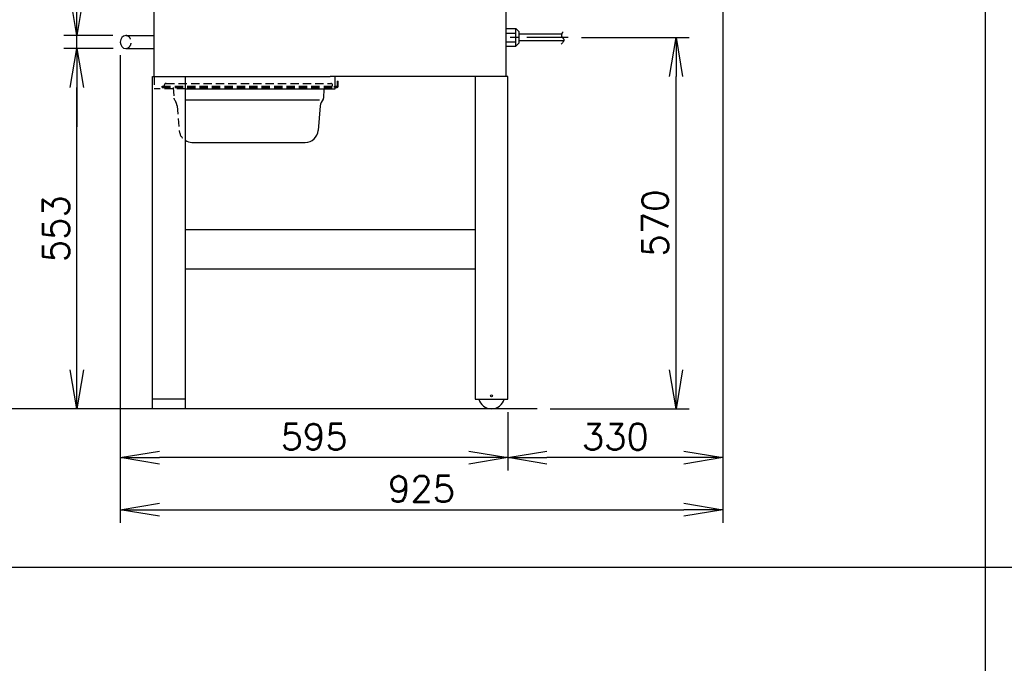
# Model space of a CAD drawing. Extents: x 460 to 8195, y 0 to 5507.
# Tile 14 of 30: x 1890 to 3401, y 2756 to 3744. Entities that reach past the tile are written whole.
import ezdxf

# ---------------------------------------------------------------- set-up
doc = ezdxf.new("R2010")
doc.units = 0
doc.header["$LTSCALE"] = 2
doc.header["$PDMODE"] = 3
doc.linetypes.add('CENTER', pattern=[50.8, 31.75, -6.35, 6.35, -6.35])
doc.linetypes.add('HIDDEN', pattern=[9.525, 6.35, -3.175])
doc.layers.get('0').update_dxf_attribs({"linetype": 'CONTINUOUS'})
doc.layers.get('DEFPOINTS').update_dxf_attribs({"linetype": 'CONTINUOUS'})
for name, color, linetype in [('DANMEN', 7, 'CONTINUOUS'), ('SUNPOU', 7, 'CONTINUOUS'), ('WAKU', 7, 'CONTINUOUS')]:
    doc.layers.add(name, color=color, linetype=linetype)
doc.styles.get("Standard").update_dxf_attribs({"font": 'romans.shx', "bigfont": 'extfont.shx'})
doc.dimstyles.get("Standard").update_dxf_attribs({"dimscale": 20, "dimtxt": 2, "dimasz": 3, "dimexe": 1, "dimexo": 1, "dimgap": 0.6, "dimtad": 3, "dimdec": 0, "dimzin": 0, "dimdsep": 46, "dimtxsty": 'STANDARD', "dimblk1": 'OPEN', "dimblk2": 'OPEN', "dimsah": 1, "dimcen": 1.5, "dimadec": 0, "dimazin": 0, "dimtfac": 1, "dimtdec": 0, "dimtmove": 0, "dimatfit": 0, "dimldrblk": 'DOTSMALL', "dimfxl": 1, "dimtvp": 1, "dimtolj": 1, "dimtzin": 0, "dimarcsym": 0})

# ---------------------------------------------------------------- blocks, each defined once
blk = doc.blocks.new('_OPEN')
at = {"color": 0, "linetype": 'ByBlock'}
for p, q in [((-1, 0.167), (0, 0)), ((0, 0), (-1, -0.167)), ((0, 0), (-1, 0))]:
    blk.add_line(p, q, dxfattribs=at)
blk = doc.blocks.new('*D5')
at = {"layer": 'DEFPOINTS', "color": 0}
for p in [(1978.1, 3699.9), (2053.8, 3699.9), (2008.7, 3146.9)]:
    blk.add_point(p, dxfattribs=at)
at = {"layer": 'SUNPOU', "color": 0, "lineweight": -2}
for p, q in [((2033.8, 3699.9), (1958.1, 3699.9)), ((1978.1, 3206.9), (1978.1, 3639.9)), ((1988.7, 3146.9), (1958.1, 3146.9))]:
    blk.add_line(p, q, dxfattribs=at)
at = {"layer": 'SUNPOU', "color": 0, "lineweight": -2, "xscale": 60, "yscale": 60, "zscale": 60}
for p, rotation in [((1978.1, 3699.9), 90), ((1978.1, 3146.9), 270)]:
    blk.add_blockref('_OPEN', p, dxfattribs=dict(at, rotation=rotation))
at = {"layer": 'SUNPOU', "color": 0, "insert": (1946.1, 3423.4), "char_height": 40, "attachment_point": 5, "rotation": 90}
blk.add_mtext('\\A1;553', dxfattribs=at)
blk = doc.blocks.new('_DotSmall')
at = {"color": 0, "linetype": 'ByBlock', "const_width": 0.5}
blk.add_lwpolyline([(-0.0625, 0, 1), (0.0625, 0, 1)], format="xyb", close=True, dxfattribs=at)
blk = doc.blocks.new('*D6')
at = {"layer": 'DEFPOINTS', "color": 0}
for p in [(1978.1, 3719.9), (2053.2, 3719.9), (2053.8, 3699.9)]:
    blk.add_point(p, dxfattribs=at)
at = {"layer": 'SUNPOU', "color": 0, "lineweight": -2}
for p, q in [((1978.1, 3779.9), (1978.1, 3928.7)), ((2033.2, 3719.9), (1958.1, 3719.9)), ((1978.1, 3699.9), (1978.1, 3719.9)), ((2033.8, 3699.9), (1958.1, 3699.9)), ((1978.1, 3639.9), (1978.1, 3579.9))]:
    blk.add_line(p, q, dxfattribs=at)
at = {"layer": 'SUNPOU', "color": 0, "lineweight": -2, "xscale": 60, "yscale": 60, "zscale": 60}
for p, rotation in [((1978.1, 3719.9), 270), ((1978.1, 3699.9), 90)]:
    blk.add_blockref('_OPEN', p, dxfattribs=dict(at, rotation=rotation))
at = {"layer": 'SUNPOU', "color": 0, "insert": (1946.1, 3884.3), "char_height": 40, "attachment_point": 5, "rotation": 90}
blk.add_mtext('\\A1;20', dxfattribs=at)
blk = doc.blocks.new('*D7')
at = {"layer": 'DEFPOINTS', "color": 0}
for p in [(2732.2, 3716.9), (2897.3, 3716.9), (2684.2, 3146.9)]:
    blk.add_point(p, dxfattribs=at)
at = {"layer": 'SUNPOU', "color": 0, "lineweight": -2}
for p, q in [((2752.2, 3716.9), (2917.3, 3716.9)), ((2897.3, 3206.9), (2897.3, 3656.9)), ((2704.2, 3146.9), (2917.3, 3146.9))]:
    blk.add_line(p, q, dxfattribs=at)
at = {"layer": 'SUNPOU', "color": 0, "lineweight": -2, "xscale": 60, "yscale": 60, "zscale": 60}
for p, rotation in [((2897.3, 3716.9), 90), ((2897.3, 3146.9), 270)]:
    blk.add_blockref('_OPEN', p, dxfattribs=dict(at, rotation=rotation))
at = {"layer": 'SUNPOU', "color": 0, "insert": (2865.3, 3431.9), "char_height": 40, "attachment_point": 5, "rotation": 90}
blk.add_mtext('\\A1;570', dxfattribs=at)
blk = doc.blocks.new('*D19')
at = {"layer": 'DEFPOINTS', "color": 0}
for p in [(2969.2, 3952.8), (2044.7, 3709.9), (2969.2, 2992)]:
    blk.add_point(p, dxfattribs=at)
at = {"layer": 'SUNPOU', "color": 0, "lineweight": -2}
for p, q in [((2969.2, 3932.8), (2969.2, 2972)), ((2044.7, 3689.9), (2044.7, 2972)), ((2104.7, 2992), (2909.2, 2992))]:
    blk.add_line(p, q, dxfattribs=at)
at = {"layer": 'SUNPOU', "color": 0, "lineweight": -2, "xscale": 60, "yscale": 60, "zscale": 60, "rotation": 180}
blk.add_blockref('_OPEN', (2044.7, 2992), dxfattribs=at)
at = {"layer": 'SUNPOU', "color": 0, "lineweight": -2, "xscale": 60, "yscale": 60, "zscale": 60}
blk.add_blockref('_OPEN', (2969.2, 2992), dxfattribs=at)
at = {"layer": 'SUNPOU', "color": 0, "insert": (2506.9, 3024), "char_height": 40, "attachment_point": 5}
blk.add_mtext('\\A1;925', dxfattribs=at)
blk = doc.blocks.new('*D23')
at = {"layer": 'DEFPOINTS', "color": 0}
for p in [(2044.7, 3709.9), (2639.2, 3161.9), (2044.7, 3072)]:
    blk.add_point(p, dxfattribs=at)
at = {"layer": 'SUNPOU', "color": 0, "lineweight": -2}
for p, q in [((2044.7, 3689.9), (2044.7, 3052)), ((2639.2, 3141.9), (2639.2, 3052)), ((2579.2, 3072), (2104.7, 3072))]:
    blk.add_line(p, q, dxfattribs=at)
at = {"layer": 'SUNPOU', "color": 0, "lineweight": -2, "xscale": 60, "yscale": 60, "zscale": 60, "rotation": 180}
blk.add_blockref('_OPEN', (2044.7, 3072), dxfattribs=at)
at = {"layer": 'SUNPOU', "color": 0, "lineweight": -2, "xscale": 60, "yscale": 60, "zscale": 60}
blk.add_blockref('_OPEN', (2639.2, 3072), dxfattribs=at)
at = {"layer": 'SUNPOU', "color": 0, "insert": (2342, 3104), "char_height": 40, "attachment_point": 5}
blk.add_mtext('\\A1;595', dxfattribs=at)
blk = doc.blocks.new('*D55')
at = {"layer": 'DEFPOINTS', "color": 0}
for p in [(2969.2, 3952.8), (2639.2, 3161.9), (2639.2, 3072)]:
    blk.add_point(p, dxfattribs=at)
at = {"layer": 'SUNPOU', "color": 0, "lineweight": -2}
for p, q in [((2969.2, 3932.8), (2969.2, 3052)), ((2639.2, 3141.9), (2639.2, 3052)), ((2909.2, 3072), (2699.2, 3072))]:
    blk.add_line(p, q, dxfattribs=at)
at = {"layer": 'SUNPOU', "color": 0, "lineweight": -2, "xscale": 60, "yscale": 60, "zscale": 60, "rotation": 180}
blk.add_blockref('_OPEN', (2639.2, 3072), dxfattribs=at)
at = {"layer": 'SUNPOU', "color": 0, "lineweight": -2, "xscale": 60, "yscale": 60, "zscale": 60}
blk.add_blockref('_OPEN', (2969.2, 3072), dxfattribs=at)
at = {"layer": 'SUNPOU', "color": 0, "insert": (2804.2, 3104), "char_height": 40, "attachment_point": 5}
blk.add_mtext('\\A1;330', dxfattribs=at)

msp = doc.modelspace()

# ---------------------------------------------------------------- linework, layer by layer
at = {"color": 2}
for p, q in [((2096.7, 3656.9), (2096.7, 3917.9)), ((2636.7, 3656.9), (2636.7, 3917.9)), ((2053.2, 3719.9), (2096.7, 3719.9)), ((2636.7, 3730.4), (2651.7, 3730.4)), ((2636.7, 3723.7), (2651.7, 3723.7)), ((2651.7, 3730.4), (2656.7, 3725.4)), ((2651.7, 3703.4), (2651.7, 3730.4)), ((2656.7, 3708.4), (2656.7, 3725.4)), ((2721.7, 3721.9), (2656.7, 3721.9)), ((2636.7, 3710.2), (2651.7, 3710.2)), ((2636.7, 3703.4), (2651.7, 3703.4)), ((2656.7, 3708.4), (2651.7, 3703.4)), ((2724.9, 3711.9), (2656.7, 3711.9)), ((2053.2, 3699.9), (2096.7, 3699.9)), ((2094.2, 3656.9), (2366.7, 3656.9)), ((2094.2, 3146.9), (2094.2, 3656.9)), ((2144.2, 3656.9), (2144.2, 3146.9)), ((2639.2, 3656.9), (2366.7, 3656.9)), ((2374.2, 3650.9), (2374.2, 3656.9)), ((2374.2, 3637.9), (2374.2, 3656.9)), ((2589.2, 3656.9), (2589.2, 3161.9)), ((2639.2, 3161.9), (2639.2, 3656.9)), ((2374.2, 3641.9), (2376.7, 3641.9)), ((2377.2, 3649.9), (2379.2, 3649.9)), ((2377.2, 3649.9), (2377.2, 3642.4)), ((2379.2, 3641.9), (2379.2, 3649.9)), ((2144.2, 3637.9), (2364.2, 3637.9)), ((2144.2, 3637.9), (2374.2, 3637.9)), ((2144.2, 3637.9), (2374.2, 3637.9)), ((2357.2, 3637.9), (2356.5, 3623.7)), ((2374.2, 3639.9), (2377.2, 3639.9)), ((2144.2, 3620.9), (2350.1, 3620.9)), ((2351.4, 3611.7), (2348.3, 3574.3)), ((2154.3, 3555.9), (2328.4, 3555.9)), ((2144.2, 3421.9), (2589.2, 3421.9)), ((2144.2, 3361.9), (2589.2, 3361.9)), ((2144.2, 3161.9), (2094.2, 3161.9)), ((2589.2, 3161.9), (2639.2, 3161.9)), ((2684.2, 3146.9), (715.8, 3146.9)), ((2144.2, 3146.9), (2094.2, 3146.9))]:
    msp.add_line(p, q, dxfattribs=at)
at = {"color": 2, "linetype": 'CENTER'}
msp.add_line((2731.7, 3716.9), (2631.6, 3716.9), dxfattribs=at)
at = {"color": 2}
msp.add_circle((2614.2, 3166.9), 1.5, dxfattribs=at)
for centre, radius, start, end in [((2376.7, 3642.4), 0.5, 270, 0), ((2377.2, 3641.9), 2, 270, 0), ((2373.9, 3608.1), 22.8, 142.3781, 170.8007), ((2328.4, 3575.9), 20, 270, 355.2848), ((2155, 3575.9), 20, 237.1824, 270), ((2614.2, 3166.9), 20, 194.4775, 345.5225)]:
    msp.add_arc(centre, radius, start, end, dxfattribs=at)
msp.add_ellipse((2053.2, 3709.9), major_axis=(0, -10), ratio=0.85, start_param=3.141593, end_param=6.283185, dxfattribs=at)
at = {"color": 2, "linetype": 'HIDDEN'}
msp.add_ellipse((2053, 3709.9), major_axis=(0, 10), ratio=0.85, start_param=3.141593, end_param=6.283185, dxfattribs=at)
at = {"color": 2}
msp.add_open_spline([(2724, 3725.6), (2722.4, 3723.4), (2719.4, 3719.2), (2727.4, 3713.7), (2723.5, 3709.3), (2721.3, 3706.8)], degree=3, knots=[0, 0, 0, 0, 6.904687, 13.13526, 21.223856, 21.223856, 21.223856, 21.223856], dxfattribs=at)
at = {"layer": 'DANMEN', "color": 4, "linetype": 'HIDDEN'}
for p, q in [((2096.7, 3656.9), (2096.7, 3637.9)), ((2109.2, 3639.9), (2109.2, 3641.9)), ((2109.2, 3641.9), (2373.5, 3641.9)), ((2112.2, 3641.9), (2112.2, 3643.4)), ((2115.2, 3646.4), (2367.5, 3646.4)), ((2370.5, 3641.9), (2370.5, 3643.4)), ((2373.5, 3639.9), (2373.5, 3641.9)), ((2144.2, 3637.9), (2096.7, 3637.9)), ((2109.2, 3639.9), (2373.5, 3639.9)), ((2126.1, 3639.9), (2127, 3623.7)), ((2132, 3611.7), (2135.1, 3574.3))]:
    msp.add_line(p, q, dxfattribs=at)
for centre, radius, start, end in [((2115.2, 3643.4), 3, 90, 180), ((2367.5, 3643.4), 3, 0, 90), ((2130, 3623.8), 3, 183.0128, 217.6219), ((2109.5, 3608.1), 22.8, 9.1993, 37.6219), ((2155, 3575.9), 20, 184.7152, 237.1824)]:
    msp.add_arc(centre, radius, start, end, dxfattribs=at)
at = {"layer": 'DANMEN', "color": 2}
msp.add_arc((2353.5, 3623.8), 3, 322.3781, 356.9872, dxfattribs=at)
at = {"layer": 'WAKU', "color": 6}
for p, q in [((3371.3, 5507), (3371.3, 300)), ((6282.6, 2903.5), (460, 2903.5))]:
    msp.add_line(p, q, dxfattribs=at)

# ---------------------------------------------------------------- dimensions: what is measured, and where the dimension line sits
at = {"layer": 'SUNPOU'}
dim = msp.add_linear_dim(base=(2969.2, 2992), p1=(2044.7, 3709.9), p2=(2969.2, 3952.8), text='925', dimstyle='STANDARD', override={"dimtol": 0, "dimlim": 0, "dimtp": 0, "dimtm": 0, "dimtfac": 1, "dimtdec": 0, "dimtolj": 1, "dimtzin": 0}, dxfattribs=at)
dim.commit()
dim.dimension.update_dxf_attribs({"geometry": '*D19', "text_midpoint": (2506.9, 3024)})
dim = msp.add_linear_dim(base=(2639.2, 3072), p1=(2969.2, 3952.8), p2=(2639.2, 3161.9), dimstyle='STANDARD', override={"dimarcsym": 1}, dxfattribs=at)
dim.commit()
dim.dimension.update_dxf_attribs({"geometry": '*D55', "text_midpoint": (2804.2, 3104)})
dim = msp.add_linear_dim(base=(1978.1, 3719.9), p1=(2053.8, 3699.9), p2=(2053.2, 3719.9), angle=90, dimstyle='STANDARD', override={"dimtol": 0, "dimlim": 0, "dimtp": 0, "dimtm": 0, "dimtfac": 1, "dimtdec": 0, "dimtolj": 1, "dimtzin": 0}, dxfattribs=at)
dim.commit()
dim.dimension.update_dxf_attribs({"geometry": '*D6', "text_midpoint": (1978.1, 3884.3), "dimtype": 160})
dim = msp.add_linear_dim(base=(2897.3, 3716.9), p1=(2684.2, 3146.9), p2=(2732.2, 3716.9), angle=90, dimstyle='STANDARD', dxfattribs=at)
dim.commit()
dim.dimension.update_dxf_attribs({"geometry": '*D7', "text_midpoint": (2897.3, 3431.9), "dimtype": 160})
for base, p1, p2, angle, picture, middle in [((2044.7046634, 3071.9738854), (2639.2046634, 3161.9271532), (2044.7046634, 3709.9271532), 180, '*D23', (2341.9546634, 3103.9738854)), ((1978.1, 3699.9), (2008.7, 3146.9), (2053.8, 3699.9), 90, '*D5', (1946.1, 3423.4))]:
    dim = msp.add_linear_dim(base=base, p1=p1, p2=p2, angle=angle, dimstyle='STANDARD', override={"dimtol": 0, "dimlim": 0, "dimtp": 0, "dimtm": 0, "dimtfac": 1, "dimtdec": 0, "dimtolj": 1, "dimtzin": 0}, dxfattribs=at)
    dim.commit()
    dim.dimension.update_dxf_attribs({"geometry": picture, "text_midpoint": middle})

doc.saveas('drawing.dxf')
